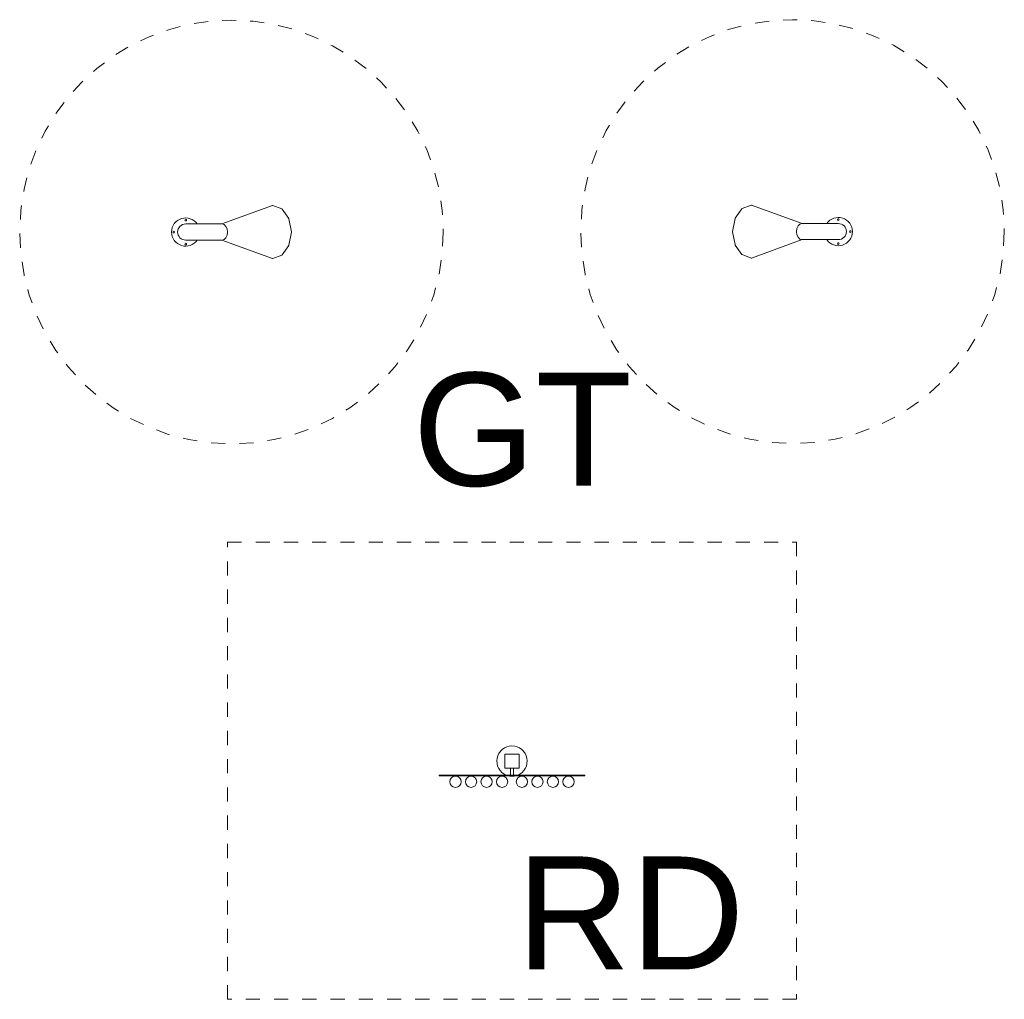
# Model space of a CAD drawing. Header units: inches. Extents: x -32 to 818, y -661 to 218.
# Tile 76 of 110: x 498.8 to 505.77, y 10.54 to 17.47. Entities that reach past the tile are written whole.
import ezdxf

# ---------------------------------------------------------------- set-up
doc = ezdxf.new("R2010")
doc.units = ezdxf.units.IN
doc.header["$LTSCALE"] = 0.01
doc.header["$MEASUREMENT"] = 0
doc.linetypes.add('DASHED', pattern=[0.75, 0.5, -0.25])
doc.layers.add('_at_zabawki edukacyjne', color=51, linetype='Continuous', lineweight=5)
doc.styles.add('ARIAL', font='arial.ttf', dxfattribs={"height": 1})

# ---------------------------------------------------------------- blocks, each defined once
blk = doc.blocks.new('zw$1599')
at = {"layer": '_at_zabawki edukacyjne'}
for p, q in [((1316.2, 1415), (1675.8, 1545.7)), ((1677.9, 1545.7), (1742.3, 1521.3)), ((5001.1, 1524.3), (5065.4, 1548.7)), ((5427.1, 1418.1), (5067.5, 1548.7)), ((1744.1, 1519.8), (1791.2, 1453.2)), ((4952.1, 1456.2), (4999.2, 1522.8)), ((1316.7, 1415), (1060.7, 1415)), ((1792.3, 1450.5), (1809.5, 1359.6)), ((4933.8, 1362.6), (4951.1, 1453.6)), ((5682.7, 1418.1), (5426.6, 1418.1)), ((1809.5, 1356.5), (1792.3, 1265.5)), ((4951.1, 1268.6), (4933.8, 1359.6)), ((1060.7, 1301), (1316.7, 1301)), ((1316.2, 1301), (1675.8, 1170.4)), ((1791.2, 1262.9), (1744.1, 1196.3)), ((4999.2, 1199.4), (4952.1, 1266)), ((5427.1, 1304.1), (5067.5, 1173.5)), ((5426.6, 1304.1), (5682.7, 1304.1)), ((1742.3, 1194.8), (1677.9, 1170.4)), ((5065.4, 1173.5), (5001.1, 1197.9))]:
    blk.add_line(p, q, dxfattribs=at)
at = {"layer": '_at_zabawki edukacyjne', "linetype": 'DASHED', "ltscale": 100}
for centre in [(5358.2, 1361.1), (1385.2, 1358)]:
    blk.add_circle(centre, 1500, dxfattribs=at)
at = {"layer": '_at_zabawki edukacyjne'}
for centre in [(1060.7, 1443), (5682.7, 1446.1), (975.7, 1358), (5767.7, 1361.1), (1060.7, 1273), (5682.7, 1276.1)]:
    blk.add_circle(centre, 6.5, dxfattribs=at)
for centre, radius, start, end in [((1060.7, 1358), 100, 34.75023, 325.24977), ((1060.7, 1358), 57, 90, 270), ((5682.7, 1361.1), 100, 214.75023, 145.24977), ((5682.7, 1361.1), 57, 270, 90)]:
    blk.add_arc(centre, radius, start, end, dxfattribs=at)
for centre, major_axis, ratio, start_param, end_param in [((1677.4, 1539.8), (-1.03, 5.96), 0.696154, 5.909363, 6.407122), ((5066, 1542.9), (1.03, 5.96), 0.696154, 6.159249, 6.657007), ((1741.6, 1515.5), (-0.8, 5.98), 0.656297, 5.417996, 5.925841), ((5001.7, 1518.6), (-0.8, -5.98), 0.656297, 3.498937, 4.006782), ((1316.7, 1358), (0, 57), 0.707107, 3.141593, 6.283185), ((1788.7, 1448.9), (-0.43, 5.99), 0.629141, 4.93674, 5.444586), ((4954.7, 1452), (-0.43, -5.99), 0.629141, 3.980192, 4.488037), ((5426.6, 1361.1), (0, -57), 0.707107, 3.141593, 6.283185), ((1805.9, 1358), (0, 6), 0.619508, 4.458466, 4.966312), ((4937.4, 1361.1), (0, -6), 0.619508, 4.458466, 4.966312), ((1788.7, 1267.1), (0.43, 5.99), 0.629141, 3.980192, 4.488037), ((4954.7, 1270.2), (0.43, -5.99), 0.629141, 4.93674, 5.444586), ((1741.6, 1200.6), (0.8, 5.98), 0.656297, 3.498937, 4.006782), ((5001.7, 1203.7), (0.8, -5.98), 0.656297, 5.417996, 5.925841), ((1677.4, 1176.2), (-1.03, -5.96), 0.696154, 6.159249, 6.657007), ((5066, 1179.3), (1.03, -5.96), 0.696154, 5.909363, 6.407122)]:
    blk.add_ellipse(centre, major_axis=major_axis, ratio=ratio, start_param=start_param, end_param=end_param, dxfattribs=at)
at = {"layer": '_at_zabawki edukacyjne', "linetype": 'Continuous', "insert": (2668.6, 361.4), "char_height": 800, "width": 18.049, "attachment_point": 1, "style": 'ARIAL'}
blk.add_mtext('{\\fArial|b0|i0|c238|p34;\\W1;GT', dxfattribs=at)
blk = doc.blocks.new('zw$62C')
at = {"layer": '_at_zabawki edukacyjne', "linetype": 'DASHED', "ltscale": 100}
for p, q in [((-4030, 3236), (0, 3236)), ((-4030, 0), (-4030, 3236)), ((0, 3236), (0, 0)), ((0, 0), (-4030, 0))]:
    blk.add_line(p, q, dxfattribs=at)
at = {"layer": '_at_zabawki edukacyjne'}
for p, q in [((-1965, 1736), (-2065, 1736)), ((-2065, 1736), (-2065, 1636)), ((-1965, 1636), (-1965, 1736)), ((-2065, 1636), (-1965, 1636)), ((-2025, 1636), (-2025, 1586)), ((-2005, 1636), (-2005, 1586)), ((-1500, 1586), (-2530, 1586)), ((-2530, 1586), (-2530, 1583)), ((-2530, 1583), (-1500, 1583)), ((-1500, 1586), (-1500, 1583))]:
    blk.add_line(p, q, dxfattribs=at)
for centre in [(-2415, 1540), (-2305, 1540), (-2195, 1540), (-2085, 1540), (-1945, 1540), (-1835, 1540), (-1725, 1540), (-1615, 1540)]:
    blk.add_circle(centre, 40, dxfattribs=at)
for start, end in [(291.5289, 248.4711), (253.36333, 286.63667)]:
    blk.add_arc((-2015, 1686), 107.5, start, end, dxfattribs=at)
at = {"layer": '_at_zabawki edukacyjne', "insert": (-1982.7, 1011.4), "char_height": 800, "width": 1982.732, "attachment_point": 1, "style": 'ARIAL'}
blk.add_mtext('\\W1;RD', dxfattribs=at)

msp = doc.modelspace()

# ---------------------------------------------------------------- block references
at = {"layer": '_at_zabawki edukacyjne', "linetype": 'Continuous', "xscale": 0.001, "yscale": 0.001, "zscale": 0.001}
for name, p in [('zw$1599', (498.9147, 14.6124)), ('zw$62C', (504.3013, 10.5387))]:
    msp.add_blockref(name, p, dxfattribs=at)

doc.saveas('drawing.dxf')
